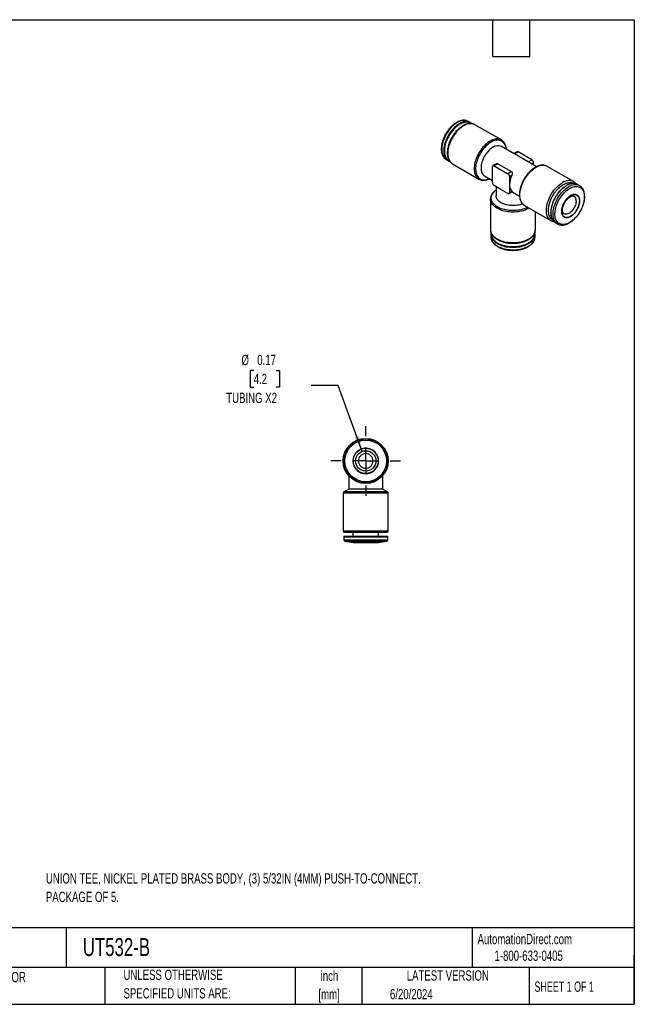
# Model space of a CAD drawing. Header units: inches. Extents: x 0.2 to 10.8, y 0.2 to 8.2.
# Tile 2 of 2: x 5.8 to 10.8, y 0.2 to 8.2. Entities that reach past the tile are written whole.
import ezdxf

# ---------------------------------------------------------------- set-up
doc = ezdxf.new("R2010")
doc.units = ezdxf.units.IN
doc.header["$MEASUREMENT"] = 0
doc.linetypes.add('CENTERX2', pattern=[0.8, 0.5, -0.1, 0.1, -0.1])
doc.layers.add('CENTER', color=40, linetype='CENTERX2')
doc.layers.add('DIMENSIONS', color=140, linetype='Continuous', lineweight=25)
doc.layers.add('TEXT', color=140, linetype='Continuous', lineweight=25)
doc.styles.add('SLDTEXTSTYLE0', font='TXT', dxfattribs={"width": 0.7})
doc.styles.add('SLDTEXTSTYLE1', font='TXT', dxfattribs={"width": 0.65})
doc.dimstyles.new('SLDDIMSTYLE2', dxfattribs={"dimtxt": 0.084961, "dimasz": 0.13, "dimexe": 0, "dimexo": 0.0625, "dimgap": 0.02124, "dimtad": 0, "dimtih": 1, "dimtoh": 1, "dimrnd": 1e-09, "dimdsep": 46, "dimtxsty": 'SLDTEXTSTYLE0', "dimsah": 1, "dimcen": 0, "dimadec": 0, "dimazin": 2, "dimtfac": 1, "dimtofl": 0, "dimtmove": 0, "dimatfit": 3, "dimfxl": 0, "dimfrac": 2, "dimtolj": 1, "dimtzin": 12, "dimarcsym": 0})

# ---------------------------------------------------------------- blocks, each defined once
blk = doc.blocks.new('_D_4')
at = {"layer": 'DIMENSIONS'}
for p, q in [((7.6569, 5.4007), (7.6284, 5.4007)), ((7.6284, 5.4007), (7.6284, 5.2656)), ((7.8387, 5.4007), (7.8673, 5.4007)), ((7.8673, 5.4007), (7.8673, 5.2656)), ((7.6284, 5.2656), (7.6569, 5.2656)), ((7.8673, 5.2656), (7.8387, 5.2656)), ((8.3431, 5.2773), (8.1244, 5.2773)), ((8.5387, 4.7425), (8.3431, 5.2773))]:
    blk.add_line(p, q, dxfattribs=at)
blk.add_solid([(8.5387, 4.7425), (8.5128, 4.8715), (8.4753, 4.8578)], dxfattribs=at)
at = {"layer": 'DIMENSIONS', "char_height": 0.08333, "attachment_point": 1, "style": 'SLDTEXTSTYLE0'}
for s, insert in [('%%c', (7.5575, 5.5271)), ('0.17', (7.6857, 5.5271)), ('4.2', (7.6569, 5.3731)), ('TUBING X2', (7.4338, 5.219))]:
    blk.add_mtext(s, dxfattribs=dict(at, insert=insert))
blk = doc.blocks.new('SW_CENTERMARKSYMBOL_0')
at = {"layer": 'CENTER', "color": 0}
for p, q in [((0, 0.2), (0, 0.2831)), ((0, 0), (0, 0.1)), ((-0.2, 0), (-0.2831, 0)), ((0, 0), (-0.1, 0)), ((0, 0), (0, -0.1)), ((0, 0), (0.1, 0)), ((0.2, 0), (0.2831, 0)), ((0, -0.2), (0, -0.2831))]:
    blk.add_line(p, q, dxfattribs=at)

msp = doc.modelspace()

# ---------------------------------------------------------------- linework, layer by layer
for p, q in [((9.4179, 7.4135), (9.401, 7.4233)), ((9.4546, 7.3968), (9.4539, 7.3972)), ((9.6697, 7.2726), (9.4546, 7.3968)), ((9.6706, 7.2722), (9.6697, 7.2726)), ((9.773, 7.1608), (9.6704, 7.22)), ((9.7958, 7.1766), (9.7707, 7.1621)), ((9.7764, 7.1588), (9.8057, 7.1756)), ((9.8878, 7.0945), (9.7764, 7.1588)), ((9.917, 7.1114), (9.8057, 7.1756)), ((9.2218, 7.113), (9.2388, 7.1032)), ((9.2491, 7.0985), (9.251, 7.0979)), ((9.2706, 7.0803), (9.2716, 7.0797)), ((9.2716, 7.0797), (9.4867, 6.9555)), ((9.5969, 6.9908), (9.5969, 7.0551)), ((9.6262, 7.0787), (9.601, 7.0641)), ((9.64, 7.08), (9.6108, 7.0632)), ((9.6108, 7.0632), (9.7221, 6.9989)), ((9.64, 7.08), (9.7514, 7.0158)), ((9.8878, 7.0945), (9.917, 7.1114)), ((9.955, 7.0557), (9.8924, 7.0918)), ((9.9156, 7.0784), (9.9309, 7.0873)), ((9.9309, 7.0696), (9.9309, 7.0873)), ((10.2562, 6.9341), (10.0411, 7.0582)), ((9.5326, 6.9813), (9.5969, 6.9442)), ((9.5969, 6.9265), (9.5969, 6.9908)), ((9.7514, 7.0158), (9.7221, 6.9989)), ((9.7535, 6.9848), (9.7361, 6.9748)), ((9.7361, 6.9748), (9.7361, 6.9105)), ((9.486, 6.9559), (9.4867, 6.9555)), ((9.6665, 6.8703), (9.6108, 6.9024)), ((9.6261, 6.8936), (9.6261, 6.8194)), ((9.7361, 6.9105), (9.7361, 6.8462)), ((10.2554, 6.9345), (10.2562, 6.9341)), ((10.2787, 6.9153), (10.2743, 6.9166)), ((10.306, 6.9008), (10.289, 6.9106)), ((9.7221, 6.8381), (9.6665, 6.8703)), ((9.732, 6.8372), (9.7573, 6.8518)), ((9.7535, 6.8563), (9.7361, 6.8462)), ((9.7639, 6.8478), (9.8173, 6.817)), ((9.5808, 6.7924), (9.5808, 6.544)), ((9.5808, 6.792), (9.5808, 6.7924)), ((9.8581, 6.7411), (10.0732, 6.617)), ((9.947, 6.544), (9.947, 6.6898)), ((10.0732, 6.617), (10.0743, 6.6164)), ((10.0741, 6.6164), (10.0732, 6.617)), ((10.1099, 6.6003), (10.1269, 6.5905)), ((9.5848, 6.5039), (9.5848, 6.4843)), ((9.9419, 6.5153), (9.9415, 6.5171)), ((9.943, 6.4843), (9.943, 6.5039)), ((9.943, 6.4839), (9.943, 6.4843)), ((8.4293, 4.5444), (8.4293, 4.4352)), ((8.7049, 4.4352), (8.7049, 4.5444)), ((8.384, 4.4023), (8.384, 4.0981)), ((8.5671, 4.4023), (8.384, 4.4023)), ((8.4293, 4.4352), (8.39, 4.4125)), ((8.5671, 4.4125), (8.39, 4.4125)), ((8.5671, 4.4352), (8.4293, 4.4352)), ((8.7049, 4.4352), (8.5671, 4.4352)), ((8.7443, 4.4125), (8.5671, 4.4125)), ((8.7502, 4.4023), (8.5671, 4.4023)), ((8.7443, 4.4125), (8.7049, 4.4352)), ((8.7502, 4.0981), (8.7502, 4.4023)), ((8.384, 4.0981), (8.5671, 4.0981)), ((8.3959, 4.0862), (8.5671, 4.0862)), ((8.4628, 4.0862), (8.4628, 4.0528)), ((8.5671, 4.0981), (8.7502, 4.0981)), ((8.6714, 4.0528), (8.6714, 4.0862)), ((8.388, 4.0489), (8.388, 4.0249)), ((8.388, 4.0489), (8.5671, 4.0489)), ((8.388, 4.0249), (8.5671, 4.0249)), ((8.3919, 4.0528), (8.5671, 4.0528)), ((8.3977, 4.0133), (8.4639, 4.0016)), ((8.3977, 4.0133), (8.5671, 4.0133)), ((8.4639, 4.0016), (8.5671, 4.0016)), ((8.5671, 4.0489), (8.7463, 4.0489)), ((8.5671, 4.0249), (8.7463, 4.0249)), ((8.5671, 4.0133), (8.7365, 4.0133)), ((8.5671, 4.0016), (8.6703, 4.0016)), ((8.6703, 4.0016), (8.7365, 4.0133)), ((8.7463, 4.0249), (8.7463, 4.0489))]:
    msp.add_line(p, q)
at = {"flags": 128}
for points in [[(9.3114, 7.4144), (9.3015, 7.4082), (9.2916, 7.4012), (9.2818, 7.3933), (9.2722, 7.3846), (9.2629, 7.3753), (9.2539, 7.3653), (9.2452, 7.3546), (9.2369, 7.3435), (9.2291, 7.3319), (9.2218, 7.3198), (9.2151, 7.3075), (9.2089, 7.2949), (9.2034, 7.2822), (9.1985, 7.2694), (9.1944, 7.2565), (9.1909, 7.2438), (9.1882, 7.2312), (9.1863, 7.2188), (9.1851, 7.2067), (9.1847, 7.195), (9.1851, 7.1837), (9.1863, 7.173), (9.1882, 7.1629), (9.1909, 7.1534), (9.1944, 7.1446), (9.1985, 7.1366), (9.2034, 7.1293), (9.2089, 7.123), (9.2151, 7.1175), (9.2218, 7.113), (9.2218, 7.113)], [(9.3283, 7.4046), (9.3184, 7.3984), (9.3085, 7.3914), (9.2988, 7.3835), (9.2892, 7.3749), (9.2799, 7.3655), (9.2708, 7.3555), (9.2621, 7.3449), (9.2539, 7.3337), (9.2461, 7.3221), (9.2388, 7.3101), (9.232, 7.2977), (9.2258, 7.2852), (9.2203, 7.2724), (9.2155, 7.2596), (9.2113, 7.2468), (9.2079, 7.234), (9.2052, 7.2214), (9.2032, 7.209), (9.202, 7.1969), (9.2017, 7.1852), (9.202, 7.174), (9.2032, 7.1632), (9.2052, 7.1531), (9.2079, 7.1436), (9.2113, 7.1348), (9.2155, 7.1268), (9.2203, 7.1196), (9.2258, 7.1132), (9.232, 7.1077), (9.2388, 7.1032), (9.2388, 7.1032)], [(9.3631, 7.3878), (9.3529, 7.3814), (9.3428, 7.3742), (9.3329, 7.3662), (9.3231, 7.3573), (9.3136, 7.3478), (9.3043, 7.3375), (9.2955, 7.3267), (9.287, 7.3153), (9.279, 7.3034), (9.2716, 7.2911), (9.2647, 7.2785), (9.2584, 7.2657), (9.2527, 7.2527), (9.2478, 7.2396), (9.2435, 7.2264), (9.24, 7.2134), (9.2372, 7.2005), (9.2352, 7.1878), (9.234, 7.1755), (9.2336, 7.1635), (9.234, 7.152), (9.2352, 7.1411), (9.2372, 7.1307), (9.24, 7.121), (9.2435, 7.112), (9.2478, 7.1038), (9.2527, 7.0964), (9.2584, 7.09), (9.2647, 7.0844), (9.2706, 7.0803)], [(9.428, 7.4061), (9.4246, 7.4089), (9.4179, 7.4135), (9.4179, 7.4135)], [(9.6697, 7.2726), (9.6697, 7.2726), (9.6623, 7.2763), (9.6543, 7.279), (9.6458, 7.2806), (9.637, 7.2812), (9.6277, 7.2808), (9.6182, 7.2794), (9.6084, 7.2769), (9.5985, 7.2734), (9.5884, 7.269), (9.5782, 7.2636)], [(9.5782, 7.2636), (9.568, 7.2573), (9.558, 7.25), (9.548, 7.242), (9.5382, 7.2332), (9.5287, 7.2236), (9.5194, 7.2134), (9.5106, 7.2025), (9.5021, 7.1911), (9.4941, 7.1792), (9.4867, 7.167), (9.4798, 7.1544), (9.4735, 7.1415), (9.4678, 7.1285), (9.4629, 7.1154), (9.4586, 7.1023), (9.4551, 7.0892), (9.4523, 7.0763), (9.4503, 7.0637), (9.4491, 7.0513), (9.4488, 7.0394), (9.4491, 7.0279), (9.4503, 7.0169), (9.4523, 7.0065), (9.4551, 6.9968), (9.4586, 6.9878), (9.4629, 6.9796), (9.4678, 6.9723), (9.4735, 6.9658), (9.4798, 6.9602), (9.486, 6.9559)], [(9.5854, 7.2546), (9.5755, 7.2484), (9.5656, 7.2413), (9.5558, 7.2334), (9.5462, 7.2247), (9.5369, 7.2153), (9.5279, 7.2052), (9.5192, 7.1945), (9.511, 7.1833), (9.5032, 7.1716), (9.496, 7.1595), (9.4893, 7.1472), (9.4832, 7.1345), (9.4778, 7.1218), (9.473, 7.1089), (9.469, 7.0961), (9.4657, 7.0833), (9.4631, 7.0707), (9.4614, 7.0584), (9.4604, 7.0464), (9.4602, 7.0347), (9.4608, 7.0236), (9.4622, 7.013), (9.4643, 7.003), (9.4672, 6.9937), (9.4709, 6.9851), (9.4753, 6.9774), (9.4804, 6.9704), (9.4862, 6.9644), (9.4926, 6.9592), (9.4995, 6.955), (9.507, 6.9518), (9.5151, 6.9496), (9.5235, 6.9484), (9.5324, 6.9482), (9.5415, 6.9491), (9.551, 6.951), (9.5607, 6.9538), (9.5705, 6.9577), (9.5722, 6.9584)], [(9.6015, 7.2132), (9.5928, 7.2077), (9.5841, 7.2013), (9.5756, 7.1941), (9.5673, 7.1862), (9.5592, 7.1776), (9.5515, 7.1684), (9.5442, 7.1586), (9.5374, 7.1484), (9.5311, 7.1377), (9.5253, 7.1268), (9.5202, 7.1157), (9.5157, 7.1044), (9.5119, 7.0931), (9.5088, 7.0819), (9.5065, 7.0708), (9.505, 7.06), (9.5042, 7.0495), (9.5042, 7.0394), (9.505, 7.0298), (9.5065, 7.0208), (9.5088, 7.0124), (9.5119, 7.0047), (9.5157, 6.9978), (9.5202, 6.9917), (9.5253, 6.9865), (9.5311, 6.9822), (9.5326, 6.9813)], [(9.2388, 7.1032), (9.2461, 7.0996), (9.2486, 7.0987)], [(9.8581, 6.7411), (9.8581, 6.7411), (9.8512, 6.7458), (9.8449, 6.7514), (9.8392, 6.7579), (9.8343, 6.7652), (9.83, 6.7734), (9.8265, 6.7824), (9.8237, 6.7921), (9.8218, 6.8025), (9.8206, 6.8135), (9.8202, 6.825), (9.8206, 6.8369), (9.8218, 6.8493), (9.8237, 6.8619), (9.8265, 6.8748), (9.83, 6.8878), (9.8343, 6.901), (9.8392, 6.9141), (9.8449, 6.9271), (9.8512, 6.9399), (9.8581, 6.9525), (9.8655, 6.9648), (9.8735, 6.9767), (9.882, 6.9881), (9.8908, 6.9989), (9.9001, 7.0092), (9.9096, 7.0188), (9.9194, 7.0276), (9.9294, 7.0356), (9.9395, 7.0428), (9.9496, 7.0492)], [(10.0732, 6.617), (10.0732, 6.617), (10.0663, 6.6216), (10.06, 6.6272), (10.0543, 6.6337), (10.0494, 6.6411), (10.0451, 6.6493), (10.0416, 6.6582), (10.0388, 6.6679), (10.0369, 6.6783), (10.0357, 6.6893), (10.0353, 6.7008), (10.0357, 6.7127), (10.0369, 6.7251), (10.0388, 6.7377), (10.0416, 6.7506), (10.0451, 6.7637), (10.0494, 6.7768), (10.0543, 6.7899), (10.06, 6.8029), (10.0663, 6.8158), (10.0732, 6.8284), (10.0806, 6.8406), (10.0886, 6.8525), (10.0971, 6.8639), (10.1059, 6.8748), (10.1152, 6.885), (10.1247, 6.8946), (10.1345, 6.9034), (10.1445, 6.9115), (10.1546, 6.9187), (10.1647, 6.925)], [(10.1, 6.6075), (10.097, 6.6103), (10.0915, 6.6167), (10.0866, 6.6239), (10.0825, 6.6319), (10.079, 6.6407), (10.0763, 6.6502), (10.0744, 6.6603), (10.0732, 6.6711), (10.0728, 6.6823), (10.0732, 6.694), (10.0744, 6.7061), (10.0763, 6.7185), (10.079, 6.7311), (10.0825, 6.7439), (10.0866, 6.7567), (10.0915, 6.7695), (10.097, 6.7823), (10.1032, 6.7948), (10.1099, 6.8072), (10.1172, 6.8192), (10.125, 6.8308), (10.1333, 6.8419), (10.142, 6.8526), (10.151, 6.8626), (10.1603, 6.8719), (10.1699, 6.8806), (10.1797, 6.8885), (10.1896, 6.8955), (10.1995, 6.9017)], [(10.1266, 6.5906), (10.1201, 6.5951), (10.1139, 6.6005), (10.1084, 6.6069), (10.1036, 6.6141), (10.0994, 6.6221), (10.096, 6.6309), (10.0933, 6.6404), (10.0913, 6.6506), (10.0901, 6.6613), (10.0898, 6.6725), (10.0901, 6.6842), (10.0913, 6.6963), (10.0933, 6.7087), (10.096, 6.7213), (10.0994, 6.7341), (10.1036, 6.7469), (10.1084, 6.7597), (10.1139, 6.7725), (10.1201, 6.785), (10.1269, 6.7974), (10.1342, 6.8094), (10.142, 6.821), (10.1502, 6.8322), (10.1589, 6.8428), (10.168, 6.8528), (10.1773, 6.8622), (10.1869, 6.8708), (10.1966, 6.8787), (10.2065, 6.8857), (10.2164, 6.8919)], [(10.2246, 6.8792), (10.2344, 6.8844), (10.2441, 6.8886), (10.2537, 6.8918), (10.263, 6.8941), (10.2722, 6.8953), (10.281, 6.8955), (10.2894, 6.8946), (10.2974, 6.8928), (10.3049, 6.8899), (10.3119, 6.886), (10.3183, 6.8812), (10.3241, 6.8754), (10.3292, 6.8688), (10.3336, 6.8613), (10.3373, 6.8529), (10.3402, 6.8439), (10.3424, 6.8341), (10.3438, 6.8238), (10.3444, 6.8129), (10.3442, 6.8015), (10.3432, 6.7897), (10.3414, 6.7775), (10.3389, 6.7652), (10.3355, 6.7526), (10.3315, 6.74), (10.3267, 6.7274), (10.3213, 6.7149), (10.3152, 6.7026), (10.3085, 6.6905), (10.3012, 6.6788), (10.2935, 6.6674), (10.2852, 6.6566), (10.2766, 6.6463), (10.2676, 6.6367), (10.2584, 6.6277), (10.2489, 6.6195), (10.2393, 6.6121), (10.2295, 6.6055), (10.2198, 6.5999), (10.21, 6.5952), (10.2004, 6.5915), (10.1909, 6.5887), (10.1817, 6.587), (10.1727, 6.5863), (10.1641, 6.5866), (10.1558, 6.588), (10.1481, 6.5904), (10.1408, 6.5937), (10.1341, 6.5981), (10.128, 6.6034), (10.1226, 6.6096), (10.1178, 6.6167), (10.1138, 6.6246), (10.1104, 6.6333), (10.1079, 6.6427), (10.1061, 6.6528), (10.1051, 6.6634), (10.1049, 6.6746), (10.1055, 6.6862), (10.1069, 6.6982), (10.1091, 6.7104), (10.112, 6.7229), (10.1157, 6.7355), (10.1201, 6.7481), (10.1252, 6.7606), (10.131, 6.7731), (10.1374, 6.7853), (10.1444, 6.7972), (10.1519, 6.8088), (10.1599, 6.8199), (10.1683, 6.8304), (10.1771, 6.8404), (10.1862, 6.8497), (10.1956, 6.8583), (10.2052, 6.8661), (10.2149, 6.8731), (10.2246, 6.8792)], [(10.2793, 6.9151), (10.2818, 6.9141), (10.289, 6.9106)], [(10.306, 6.9008), (10.306, 6.9008), (10.3063, 6.9006)], [(9.8845, 6.7259), (9.8788, 6.723), (9.8678, 6.7179), (9.856, 6.7134), (9.8437, 6.7095), (9.8309, 6.7061), (9.8176, 6.7033), (9.8041, 6.7012), (9.7902, 6.6997), (9.7762, 6.6988), (9.7621, 6.6985), (9.7481, 6.6989), (9.7341, 6.7), (9.7203, 6.7017), (9.7068, 6.704), (9.6937, 6.7069), (9.681, 6.7104), (9.6688, 6.7145), (9.6572, 6.7191), (9.6463, 6.7243), (9.6362, 6.7299), (9.6268, 6.736), (9.6183, 6.7425), (9.6108, 6.7494), (9.6042, 6.7566), (9.5986, 6.764), (9.5941, 6.7717), (9.5906, 6.7796), (9.5882, 6.7876), (9.587, 6.7957), (9.5868, 6.8038), (9.5878, 6.812), (9.5899, 6.82), (9.5931, 6.8279), (9.5974, 6.8357), (9.6027, 6.8432), (9.609, 6.8505), (9.6164, 6.8574), (9.6246, 6.864), (9.6261, 6.8651)], [(9.8422, 6.7539), (9.8319, 6.7502), (9.8209, 6.7469), (9.8094, 6.7443), (9.7976, 6.7422), (9.7855, 6.7408), (9.7732, 6.74), (9.7608, 6.7398), (9.7485, 6.7403), (9.7363, 6.7414), (9.7243, 6.7432), (9.7126, 6.7455), (9.7013, 6.7485), (9.6906, 6.752), (9.6804, 6.7561), (9.6709, 6.7606), (9.6622, 6.7657), (9.6543, 6.7712), (9.6472, 6.777), (9.6411, 6.7832), (9.636, 6.7897), (9.6319, 6.7965), (9.6289, 6.8034), (9.627, 6.8105), (9.6261, 6.8176), (9.6261, 6.8194)], [(9.896, 6.7193), (9.8934, 6.7177), (9.8828, 6.7121), (9.8715, 6.7069), (9.8596, 6.7023), (9.847, 6.6983), (9.834, 6.6948), (9.8205, 6.6919), (9.8066, 6.6897), (9.7925, 6.6881), (9.7783, 6.6871), (9.7639, 6.6868), (9.7495, 6.6871), (9.7353, 6.6881), (9.7212, 6.6897), (9.7073, 6.6919), (9.6938, 6.6948), (9.6808, 6.6983), (9.6683, 6.7023), (9.6563, 6.7069), (9.645, 6.7121), (9.6345, 6.7177), (9.6247, 6.7238), (9.6158, 6.7303), (9.6078, 6.7372), (9.6008, 6.7445), (9.5948, 6.752), (9.5898, 6.7598), (9.5859, 6.7678), (9.5831, 6.7759), (9.5814, 6.7842), (9.5808, 6.792)], [(10.2774, 6.7779), (10.277, 6.7699), (10.2759, 6.7615), (10.2739, 6.7528), (10.2712, 6.744), (10.2678, 6.7353), (10.2638, 6.7266), (10.2591, 6.7182), (10.2539, 6.7102), (10.2482, 6.7026), (10.2421, 6.6956), (10.2357, 6.6892), (10.2291, 6.6836), (10.2224, 6.6788), (10.2156, 6.6748), (10.2088, 6.6718), (10.2022, 6.6698), (10.1958, 6.6688), (10.1897, 6.6688), (10.1841, 6.6699), (10.1789, 6.6719), (10.1778, 6.6725)], [(9.5808, 6.544), (9.5814, 6.5358), (9.5831, 6.5275), (9.5859, 6.5194), (9.5898, 6.5114), (9.5948, 6.5036), (9.6008, 6.4961), (9.6078, 6.4888), (9.6158, 6.4819), (9.6247, 6.4754), (9.6345, 6.4693), (9.645, 6.4637), (9.6563, 6.4585), (9.6683, 6.4539), (9.6808, 6.4499), (9.6938, 6.4464), (9.7073, 6.4435), (9.7212, 6.4413), (9.7353, 6.4397), (9.7495, 6.4387), (9.7639, 6.4384), (9.7783, 6.4387), (9.7925, 6.4397), (9.8066, 6.4413), (9.8205, 6.4435), (9.834, 6.4464), (9.847, 6.4499), (9.8596, 6.4539), (9.8715, 6.4585), (9.8828, 6.4637), (9.8934, 6.4693)], [(9.5862, 6.5169), (9.5853, 6.512), (9.5848, 6.5039)], [(9.5848, 6.5039), (9.5853, 6.4958), (9.587, 6.4877), (9.5897, 6.4798), (9.5935, 6.4719), (9.5984, 6.4643), (9.6043, 6.4569), (9.6112, 6.4499), (9.619, 6.4431), (9.6277, 6.4367), (9.6372, 6.4308), (9.6476, 6.4253), (9.6586, 6.4202), (9.6703, 6.4157), (9.6826, 6.4118), (9.6954, 6.4084), (9.7086, 6.4055), (9.7221, 6.4033), (9.7359, 6.4018), (9.7499, 6.4008), (9.7639, 6.4005), (9.778, 6.4008), (9.7919, 6.4018), (9.8057, 6.4033), (9.8193, 6.4055), (9.8325, 6.4084), (9.8452, 6.4118), (9.8575, 6.4157), (9.8692, 6.4202), (9.8802, 6.4253), (9.8906, 6.4308)], [(9.5848, 6.4843), (9.5853, 6.4762), (9.587, 6.4682), (9.5897, 6.4602), (9.5935, 6.4524), (9.5984, 6.4448), (9.6043, 6.4374), (9.6112, 6.4303), (9.619, 6.4236), (9.6277, 6.4172), (9.6372, 6.4112), (9.6476, 6.4057), (9.6586, 6.4007), (9.6703, 6.3962), (9.6826, 6.3922), (9.6954, 6.3888), (9.7086, 6.386), (9.7221, 6.3838), (9.7359, 6.3822), (9.7499, 6.3812), (9.7639, 6.3809), (9.778, 6.3812), (9.7919, 6.3822), (9.8057, 6.3838), (9.8193, 6.386), (9.8325, 6.3888), (9.8452, 6.3922), (9.8575, 6.3962), (9.8692, 6.4007), (9.8802, 6.4057), (9.8906, 6.4112)], [(9.943, 6.5039), (9.9425, 6.512), (9.9421, 6.5147)]]:
    msp.add_lwpolyline(points, dxfattribs=at)
for radius in [0.1831, 0.1791, 0.1694, 0.0827]:
    msp.add_circle((8.5671, 4.6649), radius)
for centre, radius, start, end in [((9.3639, 7.3409), 0.0903, 65.7782, 125.53225), ((9.3808, 7.3311), 0.0903, 65.7782, 125.53225), ((9.4169, 7.3123), 0.0927, 66.44976, 125.47478), ((9.6342, 7.1965), 0.0758, 0.48101, 129.98831), ((9.6419, 7.1565), 0.0696, 65.81531, 125.49515), ((9.7999, 7.1676), 0.0099, 54.38242, 114.30712), ((9.6054, 7.0565), 0.0086, 50.79671, 189.21404), ((9.9007, 7.0859), 0.0303, 2.60548, 57.39452), ((10.0033, 6.974), 0.0923, 65.7782, 125.53225), ((9.7058, 6.9734), 0.0303, 2.60548, 57.39452), ((9.9223, 6.906), 0.1863, 154.94442, 178.61371), ((9.6271, 6.9279), 0.0303, 182.60548, 237.39452), ((9.8149, 6.906), 0.079, 176.72737, 219.00897), ((10.2185, 6.8495), 0.0927, 66.53107, 125.46779), ((10.2538, 6.8227), 0.0959, 74.57722, 124.48859), ((10.2689, 6.8184), 0.0903, 65.7782, 125.53225), ((9.7276, 6.8448), 0.0086, 230.79671, 9.21404), ((10.235, 6.7816), 0.0426, 355.11828, 53.45371), ((10.1401, 6.6526), 0.0604, 228.27452, 239.98014), ((9.8532, 6.513), 0.0903, 294.46, 354.21985), ((9.8531, 6.4936), 0.0905, 294.48755, 353.89739), ((9.8551, 6.5533), 0.0923, 294.46, 354.21985), ((8.3959, 4.4023), 0.0118, 120, 180), ((8.7384, 4.4023), 0.0118, 360, 60), ((8.3959, 4.0981), 0.0118, 180, 270), ((8.7384, 4.0981), 0.0118, 270, 360), ((8.3919, 4.0489), 0.00394, 90, 180), ((8.3998, 4.0249), 0.0118, 180, 260), ((8.7344, 4.0249), 0.0118, 280, 360), ((8.7423, 4.0489), 0.00394, 0, 90)]:
    msp.add_arc(centre, radius, start, end)
msp.add_ellipse((9.7639, 7.0069), major_axis=(-0.0974, 0.1688), ratio=0.577335, start_param=2.308261, end_param=2.356235)
for points, knots in [([(9.3311, 7.3998), (9.3272, 7.3974), (9.3194, 7.3927), (9.3079, 7.3841), (9.2965, 7.3744), (9.2852, 7.3633), (9.274, 7.351), (9.2631, 7.3374), (9.2529, 7.3228), (9.2434, 7.3074), (9.2348, 7.2915), (9.2281, 7.2771), (9.223, 7.2644), (9.2192, 7.2537), (9.2149, 7.2398), (9.2108, 7.223), (9.2079, 7.2036), (9.207, 7.1866), (9.2076, 7.1719), (9.2092, 7.1595), (9.212, 7.148), (9.2158, 7.1372), (9.2209, 7.1272), (9.2273, 7.1183), (9.2348, 7.1108), (9.2415, 7.1058), (9.2459, 7.1039), (9.2471, 7.1034)], [0, 0, 0, 0, 0.039517, 0.078687, 0.117863, 0.157398, 0.199555, 0.24176, 0.284814, 0.327918, 0.370971, 0.414075, 0.442201, 0.470286, 0.498457, 0.551026, 0.603197, 0.65581, 0.695318, 0.734485, 0.773664, 0.813209, 0.855366, 0.897571, 0.940625, 0.983728, 1, 1, 1, 1]), ([(9.4007, 7.4233), (9.3997, 7.4239), (9.3963, 7.4259), (9.39, 7.4285), (9.3817, 7.431), (9.3732, 7.4324), (9.3646, 7.4328), (9.356, 7.4324), (9.3472, 7.4312), (9.3383, 7.4291), (9.3292, 7.4262), (9.3201, 7.4226), (9.311, 7.4181), (9.3019, 7.413), (9.2929, 7.4071), (9.2841, 7.4006), (9.2754, 7.3935), (9.2669, 7.3859), (9.2587, 7.3777), (9.2509, 7.3692), (9.2435, 7.3604), (9.2368, 7.3517), (9.2312, 7.344), (9.2264, 7.3369), (9.222, 7.3299), (9.219, 7.3249), (9.2175, 7.3223)], [0, 0, 0, 0, 0.019812, 0.065891, 0.113161, 0.161874, 0.206064, 0.250639, 0.295535, 0.340668, 0.385945, 0.431286, 0.476624, 0.521901, 0.567075, 0.612116, 0.656986, 0.701631, 0.745958, 0.789786, 0.832717, 0.873679, 0.91046, 0.937282, 0.967299, 1, 1, 1, 1]), ([(9.4537, 7.3972), (9.4506, 7.3989), (9.4445, 7.4019), (9.4355, 7.4045), (9.4264, 7.4061), (9.4166, 7.4067), (9.4052, 7.4059), (9.3933, 7.4036), (9.381, 7.3998), (9.3686, 7.3946), (9.3569, 7.3884), (9.3466, 7.3819), (9.3377, 7.3755), (9.329, 7.3686), (9.3194, 7.3602), (9.3084, 7.3494), (9.2964, 7.3359), (9.284, 7.3199), (9.2722, 7.3023), (9.2617, 7.2842), (9.253, 7.2662), (9.2458, 7.2487), (9.2401, 7.2318), (9.2358, 7.216), (9.233, 7.2017), (9.2313, 7.1894), (9.2305, 7.1803), (9.2302, 7.1732), (9.2301, 7.1671), (9.2303, 7.1598), (9.231, 7.1511), (9.2323, 7.1419), (9.2341, 7.1335), (9.236, 7.1269), (9.2377, 7.122), (9.2394, 7.1176), (9.2416, 7.1127), (9.2447, 7.1068), (9.249, 7.1001), (9.2548, 7.093), (9.2619, 7.086), (9.2677, 7.0823), (9.2706, 7.0804)], [0, 0, 0, 0, 0.027963, 0.053817, 0.074972, 0.103906, 0.133213, 0.162896, 0.193034, 0.223638, 0.253421, 0.278763, 0.299474, 0.319982, 0.344756, 0.373791, 0.407083, 0.444617, 0.483164, 0.520231, 0.555826, 0.589956, 0.62263, 0.653851, 0.682497, 0.707168, 0.727852, 0.738753, 0.751496, 0.766619, 0.785947, 0.808984, 0.829613, 0.846439, 0.858027, 0.868015, 0.881261, 0.898221, 0.918911, 0.943341, 0.971516, 1, 1, 1, 1]), ([(9.4221, 7.4061), (9.421, 7.4069), (9.417, 7.4098), (9.4093, 7.4131), (9.4002, 7.4156), (9.3918, 7.4166), (9.3844, 7.4168), (9.3745, 7.416), (9.362, 7.4135), (9.3467, 7.4082), (9.3363, 7.4026), (9.3311, 7.3998)], [0, 0, 0, 0, 0.048838, 0.173728, 0.298765, 0.380356, 0.461825, 0.543543, 0.69607, 0.84741, 1, 1, 1, 1]), ([(9.4283, 7.4058), (9.4278, 7.4063), (9.4246, 7.4094), (9.4209, 7.4117), (9.4179, 7.4135)], [0, 0, 0, 0, 0.182866, 1, 1, 1, 1]), ([(9.2175, 7.3223), (9.2153, 7.3184), (9.2121, 7.3128), (9.2079, 7.3043), (9.2044, 7.2971), (9.2006, 7.2884), (9.1969, 7.2792), (9.1935, 7.2695), (9.1904, 7.2596), (9.1876, 7.2494), (9.1853, 7.2392), (9.1835, 7.2289), (9.1822, 7.2187), (9.1814, 7.2086), (9.1812, 7.1987), (9.1815, 7.189), (9.1825, 7.1796), (9.184, 7.1705), (9.1861, 7.1618), (9.1888, 7.1536), (9.1922, 7.1457), (9.1961, 7.1384), (9.2007, 7.1317), (9.2059, 7.1255), (9.2117, 7.12), (9.2171, 7.1157), (9.2208, 7.1137), (9.2222, 7.1129)], [0, 0, 0, 0, 0.049281, 0.069219, 0.102277, 0.136521, 0.173173, 0.211325, 0.250614, 0.290753, 0.331541, 0.372833, 0.414523, 0.456535, 0.49881, 0.541307, 0.583993, 0.62683, 0.669793, 0.712859, 0.756012, 0.799249, 0.842593, 0.886107, 0.929909, 0.974176, 1, 1, 1, 1]), ([(9.7106, 7.1968), (9.7104, 7.1989), (9.71, 7.2043), (9.7086, 7.2124), (9.7066, 7.2213), (9.7039, 7.2298), (9.7007, 7.2378), (9.6968, 7.2453), (9.6923, 7.2522), (9.6872, 7.2586), (9.6815, 7.2643), (9.6759, 7.2688), (9.6721, 7.2711), (9.6706, 7.272)], [0, 0, 0, 0, 0.063514, 0.159275, 0.255322, 0.351605, 0.448088, 0.544758, 0.641656, 0.738897, 0.836711, 0.935455, 1, 1, 1, 1]), ([(9.7764, 7.1588), (9.7752, 7.1595), (9.7737, 7.1603), (9.773, 7.1607), (9.773, 7.1608)], [0, 0, 0, 0, 0.86992, 1, 1, 1, 1]), ([(9.2388, 7.1032), (9.2418, 7.1015), (9.2451, 7.0997), (9.2488, 7.0986), (9.2491, 7.0985)], [0, 0, 0, 0, 0.907753, 1, 1, 1, 1]), ([(9.6263, 7.0786), (9.6266, 7.0788), (9.6285, 7.0804), (9.6325, 7.0813), (9.637, 7.0815), (9.6392, 7.0804), (9.64, 7.08)], [0, 0, 0, 0, 0.06828, 0.471065, 0.789094, 1, 1, 1, 1]), ([(10.041, 7.0582), (10.0405, 7.0585), (10.0377, 7.0603), (10.032, 7.0628), (10.0238, 7.0655), (10.0154, 7.0672), (10.0068, 7.0679), (9.9982, 7.0678), (9.9894, 7.0668), (9.9804, 7.065), (9.9713, 7.0624), (9.9621, 7.059), (9.9529, 7.0548), (9.9437, 7.0499), (9.9346, 7.0442), (9.9256, 7.0379), (9.9167, 7.031), (9.9081, 7.0235), (9.8996, 7.0155), (9.8915, 7.007), (9.8838, 6.9982), (9.8767, 6.9893), (9.8705, 6.981), (9.8653, 6.9735), (9.8597, 6.9651), (9.8561, 6.9589), (9.8537, 6.955)], [0, 0, 0, 0, 0.00926, 0.05458, 0.101006, 0.148771, 0.192352, 0.236311, 0.280601, 0.325146, 0.36986, 0.414661, 0.459481, 0.504266, 0.548964, 0.593546, 0.637982, 0.682229, 0.726218, 0.769824, 0.812791, 0.854506, 0.893057, 0.92425, 0.95182, 1, 1, 1, 1]), ([(9.8924, 7.0918), (9.8918, 7.0922), (9.8901, 7.0932), (9.8886, 7.094), (9.8878, 7.0945)], [0, 0, 0, 0, 0.400046, 1, 1, 1, 1]), ([(9.7514, 7.0158), (9.7535, 7.0145), (9.7551, 7.0125), (9.7569, 7.0076), (9.7573, 7.0048), (9.7574, 6.9962), (9.756, 6.9903), (9.7535, 6.9848)], [0, 0, 0, 0, 0.25, 0.25, 0.5, 0.5, 1, 1, 1, 1]), ([(9.486, 6.9561), (9.4868, 6.9556), (9.4898, 6.9536), (9.4958, 6.951), (9.504, 6.9483), (9.5125, 6.9466), (9.521, 6.9459), (9.5296, 6.946), (9.5384, 6.9469), (9.5474, 6.9487), (9.5565, 6.9514), (9.565, 6.9545), (9.5704, 6.957), (9.5728, 6.9581)], [0, 0, 0, 0, 0.031546, 0.131332, 0.233553, 0.338724, 0.434683, 0.531472, 0.62899, 0.727071, 0.825524, 0.924168, 1, 1, 1, 1]), ([(9.8537, 6.955), (9.8515, 6.951), (9.8483, 6.9454), (9.844, 6.9368), (9.8405, 6.9295), (9.8366, 6.9207), (9.8329, 6.9114), (9.8294, 6.9016), (9.8262, 6.8916), (9.8234, 6.8813), (9.821, 6.8709), (9.8191, 6.8605), (9.8178, 6.8502), (9.8169, 6.84), (9.8166, 6.8299), (9.8169, 6.8201), (9.8177, 6.8106), (9.8192, 6.8013), (9.8212, 6.7925), (9.8239, 6.784), (9.8271, 6.776), (9.831, 6.7685), (9.8355, 6.7616), (9.8406, 6.7552), (9.8463, 6.7495), (9.8523, 6.7447), (9.8565, 6.7422), (9.8584, 6.741)], [0, 0, 0, 0, 0.048758, 0.06848, 0.101181, 0.135056, 0.171314, 0.209059, 0.247931, 0.287645, 0.328003, 0.368861, 0.410115, 0.451687, 0.49352, 0.535572, 0.577811, 0.620202, 0.66272, 0.705342, 0.748052, 0.790846, 0.833739, 0.876786, 0.920086, 0.963797, 1, 1, 1, 1]), ([(10.0872, 6.6225), (10.0844, 6.6243), (10.0788, 6.628), (10.0724, 6.6346), (10.0674, 6.6412), (10.0636, 6.6474), (10.0594, 6.6561), (10.0554, 6.6679), (10.0526, 6.6836), (10.0517, 6.6992), (10.0523, 6.7142), (10.0539, 6.7281), (10.0566, 6.7425), (10.0604, 6.7575), (10.0654, 6.7729), (10.0716, 6.7888), (10.0789, 6.8047), (10.0873, 6.8202), (10.0966, 6.8353), (10.1055, 6.848), (10.1137, 6.8585), (10.121, 6.867), (10.1306, 6.8774), (10.1429, 6.8891), (10.1578, 6.9011), (10.168, 6.9074), (10.1731, 6.9105)], [0, 0, 0, 0, 0.042496, 0.086373, 0.115003, 0.14359, 0.172266, 0.225777, 0.278883, 0.332439, 0.372655, 0.412523, 0.452404, 0.492658, 0.535569, 0.578531, 0.622356, 0.666232, 0.710056, 0.753933, 0.782563, 0.811151, 0.839827, 0.893349, 0.946455, 1, 1, 1, 1]), ([(10.2737, 6.9168), (10.2729, 6.917), (10.2698, 6.918), (10.2633, 6.919), (10.254, 6.9195), (10.2432, 6.9187), (10.2318, 6.9165), (10.22, 6.9128), (10.2081, 6.9077), (10.1968, 6.9017), (10.1868, 6.8953), (10.1781, 6.8891), (10.1696, 6.8823), (10.1601, 6.8739), (10.1492, 6.8632), (10.1373, 6.8498), (10.125, 6.834), (10.1133, 6.8165), (10.103, 6.7985), (10.0943, 6.7807), (10.0871, 6.7633), (10.0815, 6.7467), (10.0773, 6.731), (10.0745, 6.7169), (10.0728, 6.7048), (10.072, 6.6958), (10.0717, 6.6889), (10.0716, 6.683), (10.0718, 6.676), (10.0724, 6.6676), (10.0736, 6.6587), (10.0754, 6.6506), (10.0771, 6.6442), (10.0788, 6.6395), (10.0804, 6.6354), (10.0824, 6.6308), (10.0853, 6.6253), (10.0893, 6.6191), (10.0932, 6.614), (10.096, 6.6113), (10.0969, 6.6105)], [0, 0, 0, 0, 0.007988, 0.031172, 0.063072, 0.095357, 0.128049, 0.161254, 0.194985, 0.227651, 0.255398, 0.278065, 0.300829, 0.328295, 0.360461, 0.397325, 0.438865, 0.481458, 0.522425, 0.561771, 0.599497, 0.635606, 0.670099, 0.701773, 0.729061, 0.751953, 0.763906, 0.777837, 0.794307, 0.815367, 0.840714, 0.863671, 0.882408, 0.895335, 0.906287, 0.920711, 0.939237, 0.961871, 0.988615, 1, 1, 1, 1]), ([(10.1731, 6.9105), (10.1769, 6.9126), (10.1845, 6.9168), (10.1958, 6.9214), (10.2069, 6.9247), (10.2179, 6.9267), (10.2289, 6.9273), (10.2395, 6.9262), (10.2496, 6.9237), (10.2556, 6.9206), (10.2586, 6.9191)], [0, 0, 0, 0, 0.120689, 0.240317, 0.359964, 0.48071, 0.609457, 0.738359, 0.869847, 1, 1, 1, 1]), ([(10.2768, 6.9158), (10.2756, 6.9174), (10.2723, 6.9217), (10.2656, 6.928), (10.2595, 6.932), (10.2562, 6.9341)], [0, 0, 0, 0, 0.203598, 0.577039, 1, 1, 1, 1]), ([(10.3103, 6.6915), (10.3126, 6.6954), (10.3157, 6.701), (10.3199, 6.7094), (10.3234, 6.7167), (10.3272, 6.7254), (10.3309, 6.7346), (10.3343, 6.7443), (10.3375, 6.7542), (10.3402, 6.7644), (10.3425, 6.7746), (10.3443, 6.7849), (10.3456, 6.7951), (10.3464, 6.8052), (10.3466, 6.8151), (10.3463, 6.8248), (10.3454, 6.8342), (10.3438, 6.8432), (10.3417, 6.8519), (10.339, 6.8602), (10.3356, 6.868), (10.3317, 6.8754), (10.3271, 6.8821), (10.3219, 6.8883), (10.3161, 6.8938), (10.3109, 6.8979), (10.3074, 6.8999), (10.3063, 6.9005)], [0, 0, 0, 0, 0.049479, 0.069497, 0.102688, 0.13707, 0.173868, 0.212173, 0.251621, 0.291921, 0.332872, 0.37433, 0.416188, 0.458368, 0.500813, 0.543481, 0.586338, 0.629347, 0.672482, 0.715721, 0.759047, 0.802458, 0.845976, 0.889666, 0.933643, 0.978087, 1, 1, 1, 1]), ([(9.6261, 6.8657), (9.6243, 6.8645), (9.6199, 6.8615), (9.6135, 6.8562), (9.6069, 6.85), (9.6009, 6.8435), (9.5956, 6.8367), (9.591, 6.8296), (9.5873, 6.8222), (9.5843, 6.8146), (9.5822, 6.8068), (9.581, 6.7992), (9.5809, 6.7942), (9.5809, 6.792)], [0, 0, 0, 0, 0.062297, 0.156239, 0.25046, 0.344913, 0.439562, 0.534396, 0.629451, 0.724843, 0.820797, 0.917663, 1, 1, 1, 1]), ([(10.2329, 6.8204), (10.2425, 6.8259), (10.252, 6.8293), (10.2697, 6.831), (10.2778, 6.8294), (10.2913, 6.8216), (10.2967, 6.8154), (10.304, 6.7992), (10.3059, 6.7893), (10.3059, 6.7673), (10.304, 6.7551), (10.2967, 6.7305), (10.2913, 6.718), (10.2778, 6.6946), (10.2697, 6.6837), (10.252, 6.6651), (10.2425, 6.6574), (10.2233, 6.6463), (10.2138, 6.643), (10.1961, 6.6413), (10.188, 6.6429), (10.1745, 6.6507), (10.1691, 6.6569), (10.1618, 6.673), (10.1599, 6.683), (10.1599, 6.705), (10.1618, 6.7172), (10.1691, 6.7418), (10.1745, 6.7543), (10.188, 6.7777), (10.1961, 6.7886), (10.2138, 6.8072), (10.2233, 6.8149), (10.2329, 6.8204)], [0, 0, 0, 0, 0.0625, 0.0625, 0.125, 0.125, 0.1875, 0.1875, 0.25, 0.25, 0.3125, 0.3125, 0.375, 0.375, 0.4375, 0.4375, 0.5, 0.5, 0.5625, 0.5625, 0.625, 0.625, 0.6875, 0.6875, 0.75, 0.75, 0.8125, 0.8125, 0.875, 0.875, 0.9375, 0.9375, 1, 1, 1, 1]), ([(10.3053, 6.7779), (10.3053, 6.8001), (10.2977, 6.817), (10.2705, 6.8326), (10.2521, 6.8308), (10.2137, 6.8086), (10.1953, 6.7892), (10.1681, 6.7422), (10.1605, 6.7165), (10.1605, 6.6722), (10.1681, 6.6553), (10.1953, 6.6397), (10.2137, 6.6415), (10.2521, 6.6636), (10.2705, 6.6831), (10.2977, 6.7301), (10.3053, 6.7558), (10.3053, 6.7779)], [0, 0, 0, 0, 0.125, 0.125, 0.25, 0.25, 0.375, 0.375, 0.5, 0.5, 0.625, 0.625, 0.75, 0.75, 0.875, 0.875, 1, 1, 1, 1]), ([(10.1848, 6.7639), (10.1864, 6.7665), (10.1887, 6.7703), (10.1922, 6.7755), (10.1954, 6.7799), (10.1993, 6.7849), (10.2036, 6.7898), (10.2082, 6.7946), (10.2129, 6.7991), (10.2178, 6.8033), (10.2228, 6.8069), (10.2277, 6.8101), (10.2325, 6.8128), (10.2371, 6.8149), (10.2414, 6.8164), (10.2455, 6.8174), (10.2493, 6.8179), (10.2526, 6.818), (10.2557, 6.8176), (10.2582, 6.8169), (10.2597, 6.8161), (10.2603, 6.8157)], [0, 0, 0, 0, 0.066087, 0.093067, 0.137656, 0.183698, 0.232754, 0.283514, 0.335416, 0.388011, 0.440991, 0.494145, 0.54736, 0.600622, 0.654043, 0.707849, 0.762484, 0.818786, 0.878216, 0.943432, 1, 1, 1, 1]), ([(10.1777, 6.6726), (10.1775, 6.6727), (10.1763, 6.6733), (10.1745, 6.6749), (10.1724, 6.6774), (10.1706, 6.6804), (10.169, 6.6841), (10.1677, 6.6884), (10.1668, 6.6934), (10.1663, 6.6989), (10.1662, 6.7049), (10.1667, 6.7114), (10.1676, 6.7182), (10.1691, 6.7253), (10.171, 6.7324), (10.1733, 6.7394), (10.1758, 6.7457), (10.1782, 6.7512), (10.1811, 6.7572), (10.1834, 6.7613), (10.1848, 6.7639)], [0, 0, 0, 0, 0.022075, 0.099454, 0.165366, 0.226852, 0.2861, 0.344316, 0.402178, 0.459965, 0.51785, 0.575901, 0.634051, 0.692093, 0.749595, 0.805565, 0.856976, 0.898536, 0.936482, 1, 1, 1, 1]), ([(10.1267, 6.5908), (10.1278, 6.5901), (10.1314, 6.5879), (10.1378, 6.5853), (10.1461, 6.5828), (10.1546, 6.5814), (10.1633, 6.581), (10.1718, 6.5814), (10.1806, 6.5826), (10.1896, 6.5847), (10.1986, 6.5875), (10.2077, 6.5912), (10.2168, 6.5956), (10.2259, 6.6008), (10.2349, 6.6066), (10.2437, 6.6131), (10.2524, 6.6202), (10.2609, 6.6279), (10.2691, 6.6361), (10.2769, 6.6446), (10.2843, 6.6534), (10.291, 6.662), (10.2966, 6.6698), (10.3014, 6.6769), (10.3059, 6.6839), (10.3088, 6.6889), (10.3103, 6.6915)], [0, 0, 0, 0, 0.022528, 0.06848, 0.115619, 0.164197, 0.208264, 0.252716, 0.297488, 0.342495, 0.387647, 0.432862, 0.478074, 0.523226, 0.568275, 0.613191, 0.657937, 0.702458, 0.746662, 0.790369, 0.83318, 0.874029, 0.910708, 0.937456, 0.96739, 1, 1, 1, 1]), ([(10.0743, 6.6164), (10.0774, 6.6149), (10.0834, 6.6118), (10.0919, 6.6093), (10.0972, 6.6085), (10.0993, 6.6082)], [0, 0, 0, 0, 0.383597, 0.747788, 1, 1, 1, 1]), ([(9.5809, 6.5446), (9.5809, 6.5438), (9.5807, 6.5402), (9.5815, 6.5339), (9.5832, 6.5254), (9.586, 6.5172), (9.5896, 6.5094), (9.594, 6.5021), (9.5993, 6.4949), (9.6053, 6.4881), (9.6121, 6.4815), (9.6197, 6.4752), (9.6279, 6.4694), (9.6368, 6.4639), (9.6462, 6.4588), (9.6562, 6.4541), (9.6666, 6.4499), (9.6775, 6.4462), (9.6886, 6.4429), (9.7, 6.4401), (9.7115, 6.4378), (9.7228, 6.4361), (9.7331, 6.4349), (9.7422, 6.4341), (9.7522, 6.4335), (9.7594, 6.4334), (9.7639, 6.4334)], [0, 0, 0, 0, 0.012635, 0.057799, 0.104065, 0.151667, 0.195099, 0.238908, 0.283046, 0.327439, 0.372, 0.416649, 0.461316, 0.505948, 0.550493, 0.594923, 0.639208, 0.683303, 0.727142, 0.770599, 0.813419, 0.854992, 0.893413, 0.924502, 0.951977, 1, 1, 1, 1]), ([(9.5863, 6.5174), (9.5862, 6.517), (9.5849, 6.5126), (9.5848, 6.508), (9.5848, 6.5039)], [0, 0, 0, 0, 0.094834, 1, 1, 1, 1]), ([(9.5849, 6.4841), (9.5849, 6.4829), (9.5848, 6.479), (9.5857, 6.4722), (9.5877, 6.4638), (9.5908, 6.4557), (9.5947, 6.4481), (9.5993, 6.4408), (9.6048, 6.4338), (9.611, 6.4271), (9.6181, 6.4207), (9.6258, 6.4147), (9.6342, 6.409), (9.6432, 6.4037), (9.6527, 6.3989), (9.6628, 6.3945), (9.6733, 6.3905), (9.6842, 6.387), (9.6953, 6.384), (9.7066, 6.3814), (9.7179, 6.3794), (9.7288, 6.3779), (9.7383, 6.377), (9.7469, 6.3764), (9.7551, 6.376), (9.7609, 6.376), (9.7639, 6.3759)], [0, 0, 0, 0, 0.019483, 0.065577, 0.112861, 0.16159, 0.205794, 0.250383, 0.295294, 0.340441, 0.385734, 0.431089, 0.476442, 0.521735, 0.566923, 0.611979, 0.656863, 0.701523, 0.745864, 0.789707, 0.832652, 0.873627, 0.910424, 0.937254, 0.967279, 1, 1, 1, 1]), ([(9.5891, 6.511), (9.5889, 6.5097), (9.5884, 6.5049), (9.5894, 6.4967), (9.5918, 6.4875), (9.5951, 6.4798), (9.5987, 6.4733), (9.6043, 6.4651), (9.6127, 6.4555), (9.6251, 6.445), (9.6385, 6.4362), (9.6521, 6.4291), (9.6653, 6.4233), (9.6793, 6.4184), (9.6945, 6.4141), (9.7108, 6.4105), (9.7281, 6.4079), (9.7458, 6.4063), (9.7639, 6.4058), (9.782, 6.4063), (9.7978, 6.4078), (9.8113, 6.4097), (9.8226, 6.4117), (9.8367, 6.4149), (9.8533, 6.4198), (9.8717, 6.4269), (9.8824, 6.4327), (9.8878, 6.4356)], [0, 0, 0, 0, 0.016046, 0.05911, 0.102225, 0.130359, 0.15845, 0.186628, 0.239211, 0.291395, 0.344022, 0.38354, 0.422717, 0.461906, 0.501461, 0.543628, 0.585844, 0.628909, 0.672023, 0.715088, 0.758202, 0.786336, 0.814428, 0.842606, 0.8952, 0.947384, 1, 1, 1, 1]), ([(9.7639, 6.4334), (9.7685, 6.4334), (9.775, 6.4335), (9.7845, 6.434), (9.7926, 6.4347), (9.8022, 6.4357), (9.8121, 6.4371), (9.8223, 6.439), (9.8326, 6.4413), (9.8429, 6.444), (9.8531, 6.4471), (9.863, 6.4506), (9.8727, 6.4546), (9.882, 6.459), (9.8908, 6.4637), (9.8992, 6.4689), (9.907, 6.4744), (9.9143, 6.4803), (9.921, 6.4865), (9.9269, 6.493), (9.9322, 6.4998), (9.9368, 6.5069), (9.9406, 6.5143), (9.9435, 6.5219), (9.9456, 6.5297), (9.9468, 6.5371), (9.9469, 6.5418), (9.9469, 6.5439)], [0, 0, 0, 0, 0.048877, 0.068647, 0.101428, 0.135386, 0.171733, 0.209569, 0.248536, 0.288347, 0.328803, 0.369761, 0.411115, 0.452788, 0.494722, 0.536877, 0.579219, 0.621713, 0.664334, 0.707059, 0.749873, 0.79277, 0.835768, 0.878918, 0.922323, 0.966139, 1, 1, 1, 1]), ([(9.7639, 6.3759), (9.7685, 6.376), (9.7749, 6.3761), (9.7843, 6.3766), (9.7923, 6.3772), (9.8017, 6.3783), (9.8115, 6.3797), (9.8216, 6.3816), (9.8318, 6.3838), (9.842, 6.3865), (9.852, 6.3896), (9.8618, 6.3932), (9.8713, 6.3972), (9.8804, 6.4015), (9.8891, 6.4063), (9.8973, 6.4114), (9.905, 6.4169), (9.9121, 6.4228), (9.9186, 6.429), (9.9244, 6.4355), (9.9295, 6.4423), (9.9339, 6.4494), (9.9374, 6.4567), (9.9402, 6.4643), (9.942, 6.4721), (9.943, 6.4786), (9.9429, 6.4826), (9.9429, 6.4839)], [0, 0, 0, 0, 0.049493, 0.069518, 0.102719, 0.137111, 0.17392, 0.212236, 0.251695, 0.292007, 0.332971, 0.37444, 0.41631, 0.458503, 0.500961, 0.543641, 0.58651, 0.629531, 0.672679, 0.71593, 0.759268, 0.802691, 0.846221, 0.889923, 0.933912, 0.978368, 1, 1, 1, 1]), ([(9.8878, 6.4356), (9.8916, 6.4379), (9.8992, 6.4425), (9.909, 6.4502), (9.9177, 6.4583), (9.9251, 6.4671), (9.9312, 6.4765), (9.9357, 6.4864), (9.9384, 6.4967), (9.9394, 6.505), (9.9389, 6.5097), (9.9388, 6.5111)], [0, 0, 0, 0, 0.114799, 0.228589, 0.342396, 0.457248, 0.579714, 0.702323, 0.827395, 0.952613, 1, 1, 1, 1]), ([(9.943, 6.5039), (9.943, 6.5074), (9.9429, 6.5112), (9.942, 6.515), (9.9419, 6.5153)], [0, 0, 0, 0, 0.909394, 1, 1, 1, 1]), ([(8.5671, 4.7681), (8.5806, 4.7681), (8.5941, 4.7654), (8.6191, 4.7551), (8.6306, 4.7474), (8.6497, 4.7283), (8.6573, 4.7169), (8.6677, 4.6919), (8.6703, 4.6784), (8.6703, 4.6514), (8.6677, 4.6379), (8.6573, 4.6129), (8.6497, 4.6015), (8.6306, 4.5823), (8.6191, 4.5747), (8.5941, 4.5644), (8.5806, 4.5617), (8.5536, 4.5617), (8.5401, 4.5644), (8.5151, 4.5747), (8.5037, 4.5823), (8.4846, 4.6015), (8.4769, 4.6129), (8.4666, 4.6379), (8.4639, 4.6514), (8.4639, 4.6784), (8.4666, 4.6919), (8.4769, 4.7169), (8.4846, 4.7283), (8.5037, 4.7474), (8.5151, 4.7551), (8.5401, 4.7654), (8.5536, 4.7681), (8.5671, 4.7681)], [0, 0, 0, 0, 0.0625, 0.0625, 0.125, 0.125, 0.1875, 0.1875, 0.25, 0.25, 0.3125, 0.3125, 0.375, 0.375, 0.4375, 0.4375, 0.5, 0.5, 0.5625, 0.5625, 0.625, 0.625, 0.6875, 0.6875, 0.75, 0.75, 0.8125, 0.8125, 0.875, 0.875, 0.9375, 0.9375, 1, 1, 1, 1]), ([(8.6695, 4.6649), (8.6695, 4.692), (8.6587, 4.7181), (8.6203, 4.7565), (8.5943, 4.7673), (8.54, 4.7673), (8.5139, 4.7565), (8.4755, 4.7181), (8.4648, 4.692), (8.4648, 4.6377), (8.4755, 4.6117), (8.5139, 4.5733), (8.54, 4.5625), (8.5943, 4.5625), (8.6203, 4.5733), (8.6587, 4.6117), (8.6695, 4.6377), (8.6695, 4.6649)], [0, 0, 0, 0, 0.125, 0.125, 0.25, 0.25, 0.375, 0.375, 0.5, 0.5, 0.625, 0.625, 0.75, 0.75, 0.875, 0.875, 1, 1, 1, 1]), ([(8.5671, 4.6058), (8.5597, 4.6058), (8.5443, 4.6088), (8.5242, 4.622), (8.511, 4.642), (8.5066, 4.6649), (8.511, 4.6878), (8.5242, 4.7078), (8.5443, 4.721), (8.5671, 4.7254), (8.59, 4.721), (8.6101, 4.7078), (8.6232, 4.6878), (8.6276, 4.6649), (8.6232, 4.642), (8.6101, 4.622), (8.59, 4.6088), (8.5745, 4.6058), (8.5671, 4.6058)], [0, 0, 0, 0, 0.0600271, 0.125, 0.1899729, 0.25, 0.3100271, 0.375, 0.4399729, 0.5, 0.5600271, 0.625, 0.6899729, 0.75, 0.8100271, 0.875, 0.9399729, 1, 1, 1, 1]), ([(8.5671, 4.0528), (8.5699, 4.0528), (8.5754, 4.0528), (8.5837, 4.0528), (8.5918, 4.0528), (8.6, 4.0528), (8.608, 4.0528), (8.616, 4.0528), (8.6238, 4.0528), (8.6346, 4.0528), (8.6478, 4.0528), (8.6633, 4.0528), (8.6778, 4.0528), (8.6912, 4.0528), (8.7033, 4.0528), (8.7139, 4.0528), (8.7229, 4.0528), (8.7301, 4.0528), (8.7356, 4.0528), (8.7395, 4.0528), (8.7419, 4.0528), (8.7422, 4.0528), (8.7423, 4.0528)], [0, 0, 0, 0, 0.030233, 0.060267, 0.090169, 0.120005, 0.149844, 0.179752, 0.209798, 0.240047, 0.304322, 0.368672, 0.434314, 0.500033, 0.565675, 0.631394, 0.695669, 0.760018, 0.820255, 0.879971, 0.939707, 1, 1, 1, 1])]:
    msp.add_open_spline(points, degree=3, knots=knots)
for points in [[(9.7535, 6.8563), (9.7561, 6.8535), (9.7576, 6.8519), (9.7573, 6.8518)], [(8.5671, 4.0862), (8.6616, 4.0862), (8.7384, 4.0862), (8.7384, 4.0862)]]:
    msp.add_open_spline(points, degree=3)
at = {"layer": 'TEXT'}
for p, q in [((0.25, 8.25), (10.75, 8.25)), ((9.6, 7.95), (9.6, 8.25)), ((9.9, 7.95), (9.9, 8.25)), ((10.75, 8.25), (10.75, 0.25)), ((9.6, 7.95), (9.9, 7.95)), ((10.75, 0.8711), (0.25, 0.8711)), ((6.1322, 0.8711), (6.1322, 0.55)), ((9.4321, 0.8711), (9.4321, 0.55)), ((10.75, 0.25), (10.75, 0.65)), ((10.75, 0.55), (0.25, 0.55)), ((6.448, 0.55), (6.448, 0.25)), ((7.9931, 0.55), (7.9931, 0.25)), ((8.5359, 0.55), (8.5359, 0.25)), ((9.8956, 0.55), (9.8956, 0.25)), ((0.25, 0.25), (10.75, 0.25))]:
    msp.add_line(p, q, dxfattribs=at)

# ---------------------------------------------------------------- block references
at = {"layer": 'CENTER'}
msp.add_blockref('SW_CENTERMARKSYMBOL_0', (8.5671, 4.6649), dxfattribs=at)

# ---------------------------------------------------------------- texts
at = {"layer": 'TEXT'}
for s, insert, char_height, attachment_point, style in [('UNION TEE, NICKEL PLATED BRASS BODY, (3) 5/32IN (4MM) PUSH-TO-CONNECT.', (5.9678, 1.3148), 0.083333, 1, 'SLDTEXTSTYLE0'), ('PACKAGE OF 5.', (5.9678, 1.1644), 0.083333, 1, 'SLDTEXTSTYLE0'), ('AutomationDirect.com', (9.4762, 0.8219), 0.083333, 1, 'SLDTEXTSTYLE0'), ('UT532-B', (6.268, 0.788), 0.14583, 1, 'SLDTEXTSTYLE0'), ('1-800-633-0405', (9.6138, 0.6865), 0.083333, 1, 'SLDTEXTSTYLE0'), ('INCH UNITS USED FOR', (4.9342, 0.5129), 0.083333, 1, 'SLDTEXTSTYLE0'), ('UNLESS OTHERWISE', (6.5987, 0.5315), 0.083333, 1, 'SLDTEXTSTYLE0'), ('inch', (8.2726, 0.5235), 0.08333, 2, 'SLDTEXTSTYLE0'), ('LATEST VERSION', (9.2343, 0.5261), 0.083333, 2, 'SLDTEXTSTYLE0'), ('SHEET 1 OF 1', (9.9386, 0.4351), 0.083333, 1, 'SLDTEXTSTYLE1'), ('SPECIFIED UNITS ARE:', (6.5987, 0.381), 0.083333, 1, 'SLDTEXTSTYLE0'), ('[mm]', (8.2698, 0.373), 0.08333, 2, 'SLDTEXTSTYLE0'), ('6/20/2024', (8.7643, 0.3743), 0.08333, 1, 'SLDTEXTSTYLE0')]:
    msp.add_mtext(s, dxfattribs=dict(at, insert=insert, char_height=char_height, attachment_point=attachment_point, style=style))

# ---------------------------------------------------------------- dimensions: what is measured, and where the dimension line sits
at = {"layer": 'DIMENSIONS'}
dim = msp.add_diameter_dim_2p(p1=(8.5955, 4.5872), p2=(8.5387, 4.7425), text='<>\\PTUBING X2', dimstyle='SLDDIMSTYLE2', dxfattribs=at)
dim.commit()
dim.dimension.update_dxf_attribs({"geometry": '_D_4', "text_midpoint": (7.7478, 5.3212), "dimtype": 163})

doc.saveas('drawing.dxf')
